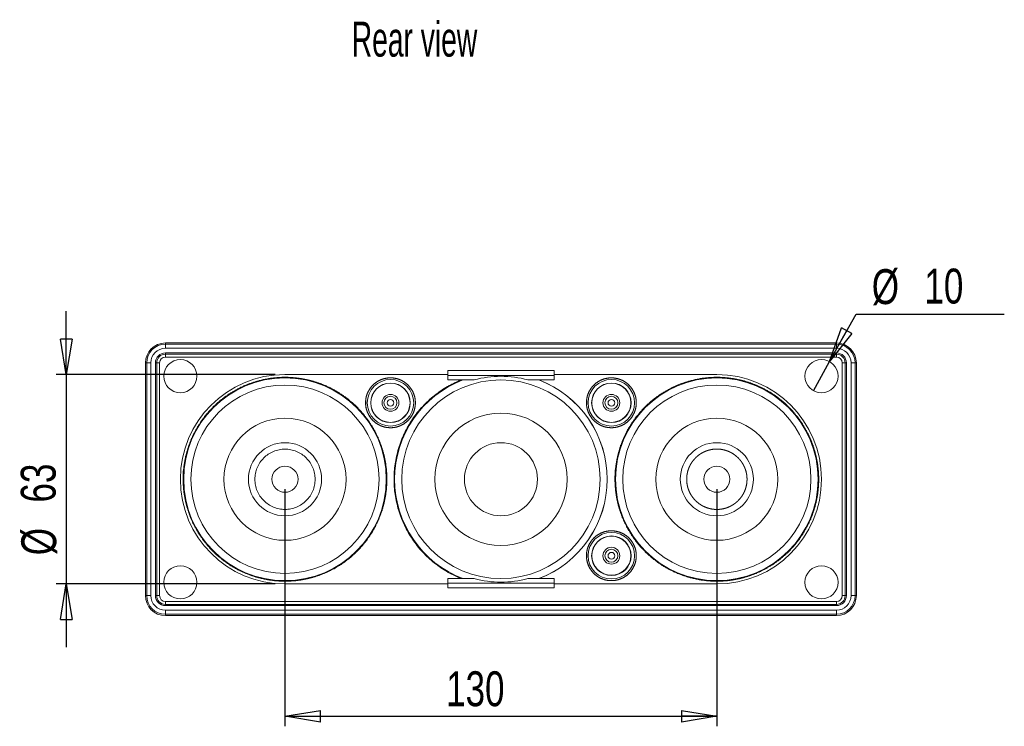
# Model space of a CAD drawing. Header units: millimetres. Extents: x 87 to 873, y 218 to 565.
# Tile 6 of 6: x 577 to 873, y 352 to 565. Entities that reach past the tile are written whole.
import ezdxf

# ---------------------------------------------------------------- set-up
doc = ezdxf.new("R2010")
doc.units = ezdxf.units.MM
doc.header["$LTSCALE"] = 3
doc.layers.add('FORMAT', color=7, linetype='Continuous')
doc.styles.add('SLDTEXTSTYLE0', font='TXT', dxfattribs={"width": 0.605})
doc.styles.add('SLDTEXTSTYLE1', font='TXT', dxfattribs={"width": 0.75})
doc.dimstyles.new('SLDDIMSTYLE0', dxfattribs={"dimtxt": 10.5, "dimasz": 10.668, "dimexe": 0, "dimexo": 0.0625, "dimgap": 2.625, "dimtad": 1, "dimrnd": 1e-09, "dimzin": 12, "dimdsep": 46, "dimtxsty": 'SLDTEXTSTYLE1', "dimblk1": 'CLOSED', "dimblk2": 'CLOSED', "dimsah": 1, "dimcen": 0.09, "dimadec": 0, "dimazin": 3, "dimtfac": 1, "dimtofl": 0, "dimtmove": 0, "dimatfit": 3, "dimldrblk": 'CLOSED', "dimfxl": 1, "dimfrac": 2, "dimtolj": 1, "dimtzin": 12, "dimarcsym": 0})
doc.dimstyles.new('SLDDIMSTYLE2', dxfattribs={"dimtxt": 10.5, "dimasz": 10.668, "dimexe": 0, "dimexo": 0.0625, "dimgap": 2.625, "dimtad": 1, "dimrnd": 1e-09, "dimzin": 12, "dimdsep": 46, "dimtxsty": 'SLDTEXTSTYLE1', "dimblk1": 'CLOSED', "dimblk2": 'CLOSED', "dimsah": 1, "dimcen": 0.09, "dimadec": 0, "dimazin": 3, "dimtfac": 1, "dimtmove": 0, "dimatfit": 0, "dimldrblk": 'CLOSED', "dimfxl": 1, "dimfrac": 2, "dimtolj": 1, "dimtzin": 12, "dimarcsym": 0})
doc.dimstyles.new('SLDDIMSTYLE3', dxfattribs={"dimtxt": 10.5, "dimasz": 10.668, "dimexe": 0, "dimexo": 0.0625, "dimgap": 2.625, "dimtad": 0, "dimtih": 1, "dimtoh": 1, "dimrnd": 1e-09, "dimzin": 12, "dimdsep": 46, "dimtxsty": 'SLDTEXTSTYLE1', "dimblk1": 'NONE', "dimblk2": 'CLOSED', "dimsah": 1, "dimcen": 0, "dimadec": 0, "dimazin": 3, "dimtfac": 1, "dimtmove": 0, "dimatfit": 3, "dimldrblk": 'NONE', "dimfxl": 1, "dimfrac": 2, "dimtolj": 1, "dimtzin": 12, "dimarcsym": 0})

# ---------------------------------------------------------------- blocks, each defined once
blk = doc.blocks.new('_CLOSED')
at = {"color": 0, "linetype": 'ByBlock', "lineweight": -2}
for p, q in [((-1, 0.166667), (0, 0)), ((-1, 0.166667), (-1, -0.166667)), ((0, 0), (-1, -0.166667)), ((0, 0), (-1, 0))]:
    blk.add_line(p, q, dxfattribs=at)
blk = doc.blocks.new('*D8')
at = {"layer": 'FORMAT'}
for p, q in [((656.53, 423.52), (656.53, 352.21)), ((786.53, 423.52), (786.53, 352.21)), ((656.53, 355.21), (786.53, 355.21))]:
    blk.add_line(p, q, dxfattribs=at)
at = {"layer": 'FORMAT', "xscale": 10.668, "yscale": 10.668, "rotation": 180}
blk.add_blockref('_CLOSED', (656.53, 355.21, 22.25), dxfattribs=at)
at = {"layer": 'FORMAT', "xscale": 10.668, "yscale": 10.668}
blk.add_blockref('_CLOSED', (786.53, 355.21, 22.25), dxfattribs=at)
at = {"layer": 'FORMAT', "insert": (705.04, 368.75, 22.25), "char_height": 10.5, "attachment_point": 1, "style": 'SLDTEXTSTYLE1'}
blk.add_mtext('130', dxfattribs=at)
blk = doc.blocks.new('*D9')
at = {"layer": 'FORMAT'}
for p, q in [((590.69, 458.02), (590.69, 477.07)), ((653.53, 458.02), (587.69, 458.02)), ((590.69, 458.02), (590.69, 395.02)), ((653.53, 395.02), (587.69, 395.02)), ((590.69, 395.02), (590.69, 375.97))]:
    blk.add_line(p, q, dxfattribs=at)
at = {"layer": 'FORMAT', "xscale": 10.668, "yscale": 10.668}
for p, rotation in [((590.69, 458.02, 22.25), 270), ((590.69, 395.02, 22.25), 90)]:
    blk.add_blockref('_CLOSED', p, dxfattribs=dict(at, rotation=rotation))
at = {"layer": 'FORMAT', "char_height": 10.5, "attachment_point": 1, "rotation": 90, "style": 'SLDTEXTSTYLE1'}
for s, insert in [('63', (576.99, 419.51, 22.25)), ('%%c', (577.15, 403.67, 22.25))]:
    blk.add_mtext(s, dxfattribs=dict(at, insert=insert))
blk = doc.blocks.new('*D11')
at = {"layer": 'FORMAT'}
for p, q in [((820.46, 461.89), (828.42, 476.18)), ((828.42, 476.18), (873.06, 476.18)), ((815.6, 453.15), (820.46, 461.89))]:
    blk.add_line(p, q, dxfattribs=at)
at = {"layer": 'FORMAT', "xscale": 10.668, "yscale": 10.668, "rotation": 240.8979984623}
blk.add_blockref('_CLOSED', (820.46, 461.89, 22.25), dxfattribs=at)
at = {"layer": 'FORMAT', "char_height": 10.5, "attachment_point": 1, "style": 'SLDTEXTSTYLE1'}
for s, insert in [('%%c', (833.18, 489.71, 22.25)), ('10', (849.02, 489.87, 22.25))]:
    blk.add_mtext(s, dxfattribs=dict(at, insert=insert))
blk = doc.blocks.new('_NONE')

msp = doc.modelspace()

# ---------------------------------------------------------------- linework, layer by layer
at = {"color": 7, "linetype": 'Continuous', "lineweight": 15}
for p, q in [((620.531, 467.516), (822.531, 467.516)), ((620.531, 467.516), (620.531, 467.143)), ((620.531, 467.143), (822.531, 467.143)), ((620.531, 467.143), (620.531, 465.931)), ((620.531, 465.931), (822.531, 465.931)), ((822.531, 467.516), (822.531, 467.143)), ((822.531, 465.931), (822.531, 467.143)), ((822.531, 464.516), (620.531, 464.516)), ((620.531, 464.516), (620.531, 464.143)), ((822.531, 464.143), (620.531, 464.143)), ((620.531, 464.143), (620.531, 463.277)), ((620.531, 463.277), (822.531, 463.277)), ((822.531, 464.516), (822.531, 464.143)), ((822.531, 463.277), (822.531, 464.143)), ((614.531, 391.516), (614.531, 461.516)), ((614.531, 461.516), (614.904, 461.516)), ((614.904, 391.516), (614.904, 461.516)), ((616.117, 461.516), (614.904, 461.516)), ((616.117, 391.516), (616.117, 461.516)), ((617.531, 461.516), (617.531, 391.516)), ((617.531, 461.516), (617.904, 461.516)), ((617.904, 461.516), (617.904, 391.516)), ((618.77, 461.516), (617.904, 461.516)), ((618.77, 391.516), (618.77, 461.516)), ((825.158, 461.516), (824.292, 461.516)), ((824.292, 461.516), (824.292, 391.516)), ((825.531, 461.516), (825.158, 461.516)), ((825.158, 391.516), (825.158, 461.516)), ((825.531, 391.516), (825.531, 461.516)), ((828.158, 461.516), (826.945, 461.516)), ((826.945, 461.516), (826.945, 391.516)), ((828.531, 461.516), (828.158, 461.516)), ((828.158, 461.516), (828.158, 391.516)), ((828.531, 461.516), (828.531, 391.516)), ((656.531, 458.016), (705.531, 458.016)), ((705.531, 459.209), (705.531, 459.182)), ((705.531, 459.209), (737.531, 459.209)), ((737.531, 459.182), (705.531, 459.182)), ((705.531, 459.182), (705.531, 457.735)), ((737.531, 457.735), (705.531, 457.735)), ((705.531, 457.735), (705.531, 456.409)), ((737.531, 459.182), (737.531, 459.209)), ((737.531, 459.182), (737.531, 457.735)), ((737.531, 458.016), (786.531, 458.016)), ((737.531, 456.409), (737.531, 457.735)), ((713.455, 456.409), (705.531, 456.409)), ((737.531, 456.409), (729.607, 456.409)), ((705.531, 395.016), (656.531, 395.016)), ((705.531, 395.298), (705.531, 396.624)), ((713.455, 396.624), (705.531, 396.624)), ((737.531, 395.298), (705.531, 395.298)), ((705.531, 393.851), (705.531, 395.298)), ((737.531, 396.624), (729.607, 396.624)), ((737.531, 396.624), (737.531, 395.298)), ((737.531, 393.851), (737.531, 395.298)), ((786.531, 395.016), (737.531, 395.016)), ((614.531, 391.516), (614.904, 391.516)), ((614.904, 391.516), (616.117, 391.516)), ((617.904, 391.516), (617.531, 391.516)), ((617.904, 391.516), (618.77, 391.516)), ((737.531, 393.851), (705.531, 393.851)), ((705.531, 393.851), (705.531, 393.824)), ((705.531, 393.824), (737.531, 393.824)), ((737.531, 393.824), (737.531, 393.851)), ((824.292, 391.516), (825.158, 391.516)), ((825.531, 391.516), (825.158, 391.516)), ((826.945, 391.516), (828.158, 391.516)), ((828.531, 391.516), (828.158, 391.516)), ((620.531, 389.756), (620.531, 388.89)), ((822.531, 389.756), (620.531, 389.756)), ((620.531, 388.89), (822.531, 388.89)), ((620.531, 388.516), (620.531, 388.89)), ((620.531, 388.516), (822.531, 388.516)), ((822.531, 388.89), (822.531, 389.756)), ((822.531, 388.516), (822.531, 388.89)), ((620.531, 387.102), (620.531, 385.89)), ((822.531, 387.102), (620.531, 387.102)), ((822.531, 385.89), (620.531, 385.89)), ((620.531, 385.89), (620.531, 385.516)), ((822.531, 385.516), (620.531, 385.516)), ((822.531, 385.89), (822.531, 387.102)), ((822.531, 385.516), (822.531, 385.89))]:
    msp.add_line(p, q, dxfattribs=at)
for centre, radius in [((625.031, 457.516), 5), ((818.031, 457.516), 5), ((656.531, 426.516), 30.5), ((688.281, 449.516), 7), ((754.781, 449.516), 7), ((786.531, 426.516), 30.5), ((656.531, 426.516), 28.325), ((688.281, 449.516), 5.946), ((688.281, 449.516), 5.883), ((721.531, 426.516), 29.867), ((754.781, 449.516), 5.946), ((754.781, 449.516), 5.883), ((786.531, 426.516), 28.325), ((688.281, 449.516), 2.54), ((688.281, 449.516), 1.954), ((754.781, 449.516), 2.54), ((754.781, 449.516), 1.954), ((688.281, 449.516), 1), ((754.781, 449.516), 1), ((656.531, 426.516), 18.369), ((721.531, 426.516), 19.911), ((786.531, 426.516), 18.369), ((656.531, 426.516), 11), ((721.531, 426.516), 11), ((786.531, 426.516), 11), ((656.531, 426.517), 3.923), ((786.531, 426.517), 3.923), ((754.781, 403.516), 7), ((754.781, 403.516), 5.946), ((754.781, 403.516), 5.883), ((754.781, 403.516), 2.54), ((754.781, 403.516), 1.954), ((754.781, 403.516), 1), ((625.031, 395.516), 5), ((818.031, 395.516), 5)]:
    msp.add_circle(centre, radius, dxfattribs=at)
for centre, radius, start, end in [((620.531, 461.516), 6, 90, 180), ((620.531, 461.516), 5.627, 90, 180), ((620.531, 461.516), 4.414, 90, 180), ((822.531, 461.516), 6, 0, 90), ((822.531, 461.516), 5.627, 0, 90), ((822.531, 461.516), 4.414, 0, 90), ((620.531, 461.516), 3, 90, 180), ((620.531, 461.516), 2.627, 90, 180), ((620.531, 461.516), 1.761, 90, 180), ((822.531, 461.516), 3, 0, 90), ((822.531, 461.516), 2.627, 0, 90), ((822.531, 461.516), 1.761, 0, 90), ((656.531, 426.516), 31.5, 90, 270), ((721.531, 426.516), 30.964, 74.88152, 105.11848), ((786.531, 426.516), 31.5, 270, 90), ((721.531, 426.516), 32, 110.90991, 249.09009), ((721.531, 426.516), 31.988, 290.85522, 69.14478), ((721.531, 426.516), 32, 290.90991, 69.09009), ((721.531, 426.516), 30.964, 254.88152, 285.11848), ((620.531, 391.516), 6, 180, 270), ((620.531, 391.516), 5.627, 180, 270), ((620.531, 391.516), 4.414, 180, 270), ((620.531, 391.516), 3, 180, 270), ((620.531, 391.516), 2.627, 180, 270), ((620.531, 391.516), 1.761, 180, 270), ((822.531, 391.516), 6, 270, 0), ((822.531, 391.516), 5.627, 270, 0), ((822.531, 391.516), 4.414, 270, 0), ((822.531, 391.516), 3, 270, 0), ((822.531, 391.516), 2.627, 270, 0), ((822.531, 391.516), 1.761, 270, 0)]:
    msp.add_arc(centre, radius, start, end, dxfattribs=at)
for points, knots in [([(625.943, 429.323), (625.815, 426.516), (625.943, 423.71), (626.336, 420.872), (627.005, 418.027), (627.98, 415.169), (629.248, 412.383), (630.825, 409.685), (632.68, 407.142), (634.803, 404.789), (637.156, 402.666), (639.699, 400.811), (642.397, 399.234), (645.183, 397.966), (648.042, 396.991), (651.795, 396.107), (656.531, 395.671), (661.267, 396.107), (665.02, 396.991), (667.878, 397.966), (670.665, 399.234), (673.363, 400.811), (675.906, 402.666), (678.258, 404.789), (680.382, 407.142), (682.236, 409.684), (683.813, 412.382), (685.082, 415.169), (686.057, 418.027), (686.941, 421.781), (687.376, 426.516), (686.941, 431.252), (686.057, 435.006), (685.082, 437.864), (683.813, 440.65), (682.237, 443.348), (680.382, 445.891), (678.259, 448.244), (675.906, 450.367), (673.363, 452.222), (670.665, 453.799), (667.878, 455.067), (665.02, 456.042), (661.267, 456.926), (656.531, 457.362), (651.795, 456.926), (648.042, 456.042), (645.184, 455.067), (642.397, 453.799), (639.699, 452.222), (637.156, 450.367), (634.804, 448.244), (632.68, 445.891), (630.825, 443.349), (629.249, 440.651), (627.98, 437.864), (627.005, 435.006), (626.336, 432.161), (625.943, 429.323), (625.815, 426.516), (625.943, 423.71)], [-0.04457, -0.0291295, -0.0145641, 0, 0.0145654, 0.0291295, 0.0445673, 0.0600078, 0.0760891, 0.0921732, 0.1085967, 0.1250229, 0.1414464, 0.1578727, 0.173954, 0.1900381, 0.2054759, 0.2209164, 0.2500153, 0.2791142, 0.294552, 0.3099925, 0.3260738, 0.3421579, 0.3585814, 0.3750076, 0.3914311, 0.4078574, 0.4239387, 0.4400228, 0.4554606, 0.4709011, 0.5, 0.5290989, 0.5445367, 0.5599772, 0.5760585, 0.5921426, 0.6085661, 0.6249923, 0.6414158, 0.6578421, 0.6739234, 0.6900074, 0.7054453, 0.7208858, 0.7499847, 0.7790836, 0.7945214, 0.8099619, 0.8260432, 0.8421273, 0.8585508, 0.874977, 0.8914005, 0.9078268, 0.9239081, 0.9399921, 0.95543, 0.9708705, 0.9854359, 1, 1.0145654, 1.0291295, 1.0445673]), ([(680.867, 450.916), (680.739, 449.516), (680.867, 448.117), (681.269, 446.719), (681.966, 445.375), (682.94, 444.175), (684.139, 443.201), (685.483, 442.505), (686.881, 442.103), (688.281, 441.975), (689.681, 442.103), (691.078, 442.505), (692.423, 443.201), (693.622, 444.175), (694.596, 445.375), (695.293, 446.719), (695.694, 448.117), (695.823, 449.516), (695.694, 450.916), (695.293, 452.314), (694.596, 453.658), (693.622, 454.858), (692.423, 455.832), (691.078, 456.528), (689.681, 456.93), (688.281, 457.058), (686.881, 456.93), (685.483, 456.528), (684.139, 455.832), (682.94, 454.858), (681.966, 453.658), (681.269, 452.314), (680.867, 450.916), (680.739, 449.516), (680.867, 448.117)], [-0.0921602, -0.0600028, -0.029129, 0, 0.029129, 0.0600028, 0.0921602, 0.125, 0.1578398, 0.1899972, 0.220871, 0.25, 0.279129, 0.3100028, 0.3421602, 0.375, 0.4078398, 0.4399972, 0.470871, 0.5, 0.529129, 0.5600028, 0.5921602, 0.625, 0.6578398, 0.6899972, 0.720871, 0.75, 0.779129, 0.8100028, 0.8421602, 0.875, 0.9078398, 0.9399972, 0.970871, 1, 1.029129, 1.0600028, 1.0921602]), ([(747.367, 450.916), (747.239, 449.516), (747.367, 448.117), (747.769, 446.719), (748.466, 445.375), (749.44, 444.175), (750.639, 443.201), (751.983, 442.505), (753.381, 442.103), (754.781, 441.975), (756.181, 442.103), (757.578, 442.505), (758.923, 443.201), (760.122, 444.175), (761.096, 445.375), (761.793, 446.719), (762.194, 448.117), (762.323, 449.516), (762.194, 450.916), (761.793, 452.314), (761.096, 453.658), (760.122, 454.858), (758.923, 455.832), (757.578, 456.528), (756.181, 456.93), (754.781, 457.058), (753.381, 456.93), (751.983, 456.528), (750.639, 455.832), (749.44, 454.858), (748.466, 453.658), (747.769, 452.314), (747.367, 450.916), (747.239, 449.516), (747.367, 448.117)], [-0.0921602, -0.0600028, -0.029129, 0, 0.029129, 0.0600028, 0.0921602, 0.125, 0.1578398, 0.1899972, 0.220871, 0.25, 0.279129, 0.3100028, 0.3421602, 0.375, 0.4078398, 0.4399972, 0.470871, 0.5, 0.529129, 0.5600028, 0.5921602, 0.625, 0.6578398, 0.6899972, 0.720871, 0.75, 0.779129, 0.8100028, 0.8421602, 0.875, 0.9078398, 0.9399972, 0.970871, 1, 1.029129, 1.0600028, 1.0921602]), ([(755.943, 429.323), (755.815, 426.516), (755.943, 423.71), (756.336, 420.872), (757.005, 418.027), (757.98, 415.169), (759.248, 412.383), (760.825, 409.685), (762.68, 407.142), (764.803, 404.789), (767.156, 402.666), (769.699, 400.811), (772.397, 399.234), (775.183, 397.966), (778.042, 396.991), (781.795, 396.107), (786.531, 395.671), (791.267, 396.107), (795.02, 396.991), (797.878, 397.966), (800.665, 399.234), (803.363, 400.811), (805.906, 402.666), (808.258, 404.789), (810.382, 407.142), (812.236, 409.684), (813.813, 412.382), (815.082, 415.169), (816.057, 418.027), (816.941, 421.781), (817.376, 426.516), (816.941, 431.252), (816.057, 435.006), (815.082, 437.864), (813.813, 440.65), (812.237, 443.348), (810.382, 445.891), (808.259, 448.244), (805.906, 450.367), (803.363, 452.222), (800.665, 453.799), (797.878, 455.067), (795.02, 456.042), (791.267, 456.926), (786.531, 457.362), (781.795, 456.926), (778.042, 456.042), (775.184, 455.067), (772.397, 453.799), (769.699, 452.222), (767.156, 450.367), (764.804, 448.244), (762.68, 445.891), (760.825, 443.349), (759.249, 440.651), (757.98, 437.864), (757.005, 435.006), (756.336, 432.161), (755.943, 429.323), (755.815, 426.516), (755.943, 423.71)], [-0.04457, -0.0291295, -0.0145641, 0, 0.0145654, 0.0291295, 0.0445673, 0.0600078, 0.0760891, 0.0921732, 0.1085967, 0.1250229, 0.1414464, 0.1578727, 0.173954, 0.1900381, 0.2054759, 0.2209164, 0.2500153, 0.2791142, 0.294552, 0.3099925, 0.3260738, 0.3421579, 0.3585814, 0.3750076, 0.3914311, 0.4078574, 0.4239387, 0.4400228, 0.4554606, 0.4709011, 0.5, 0.5290989, 0.5445367, 0.5599772, 0.5760585, 0.5921426, 0.6085661, 0.6249923, 0.6414158, 0.6578421, 0.6739234, 0.6900074, 0.7054453, 0.7208858, 0.7499847, 0.7790836, 0.7945214, 0.8099619, 0.8260432, 0.8421273, 0.8585508, 0.874977, 0.8914005, 0.9078268, 0.9239081, 0.9399921, 0.95543, 0.9708705, 0.9854359, 1, 1.0145654, 1.0291295, 1.0445673]), ([(709.633, 456.409), (709.455, 456.337), (709.099, 456.193), (708.57, 455.965), (708.045, 455.729), (707.525, 455.483), (707.009, 455.228), (706.498, 454.964), (705.991, 454.69), (704.965, 454.112), (703.454, 453.167), (701.518, 451.746), (699.679, 450.173), (697.364, 447.865), (694.8, 444.647), (692.355, 440.37), (690.608, 435.824), (689.582, 431.175), (689.248, 426.516), (689.582, 421.858), (690.608, 417.209), (692.355, 412.663), (694.8, 408.386), (697.364, 405.168), (699.679, 402.861), (701.518, 401.287), (703.454, 399.866), (705.062, 398.86), (706.293, 398.176), (707.11, 397.751), (707.94, 397.35), (708.78, 396.972), (709.349, 396.74), (709.633, 396.624)], [0, 0, 0, 0, 0.0075214, 0.0150353, 0.0225441, 0.0300504, 0.0375564, 0.0450645, 0.0525773, 0.0600971, 0.0911585, 0.1222269, 0.1540093, 0.1857988, 0.2500698, 0.3143408, 0.377867, 0.4399541, 0.5000006, 0.5600471, 0.6221342, 0.6856604, 0.7499314, 0.8142024, 0.8459849, 0.8777744, 0.9088358, 0.9399042, 0.9519299, 0.9639424, 0.9759517, 0.9879676, 1, 1, 1, 1]), ([(665.596, 426.517), (665.563, 425.923), (665.495, 424.737), (664.956, 423.025), (664.118, 421.447), (662.982, 420.065), (661.6, 418.93), (660.022, 418.087), (658.31, 417.567), (656.53, 417.392), (654.75, 417.567), (653.038, 418.086), (651.461, 418.93), (650.078, 420.064), (648.943, 421.447), (648.1, 423.025), (647.581, 424.736), (647.405, 426.516), (647.581, 428.297), (648.1, 430.008), (648.943, 431.586), (650.078, 432.969), (651.461, 434.103), (653.038, 434.947), (654.75, 435.466), (656.53, 435.641), (658.31, 435.466), (660.022, 434.947), (661.6, 434.104), (662.982, 432.969), (664.118, 431.586), (664.956, 430.009), (665.495, 428.297), (665.563, 427.11), (665.596, 426.517)], [0, 0, 0, 0, 0.0312498, 0.0624996, 0.0937494, 0.1249994, 0.1562495, 0.1874996, 0.2187496, 0.2499997, 0.2812497, 0.3124997, 0.3437498, 0.3749998, 0.4062498, 0.4374999, 0.4687499, 0.5, 0.53125, 0.5625, 0.5937501, 0.6250001, 0.6562501, 0.6875002, 0.7187502, 0.7500002, 0.7812503, 0.8125003, 0.8437504, 0.8750003, 0.9062503, 0.9375002, 0.9687501, 1, 1, 1, 1]), ([(795.54, 425.325), (795.628, 426.221), (795.628, 426.818), (795.509, 428.011), (795.392, 428.596), (795.13, 429.454), (795.028, 429.736), (794.8, 430.285), (794.546, 430.819), (794.241, 431.327), (793.91, 431.82), (793.73, 432.062), (793.161, 432.753), (792.741, 433.17), (791.825, 433.92), (791.322, 434.255), (790.274, 434.813), (789.728, 435.039), (788.873, 435.297), (788.581, 435.369), (787.996, 435.485), (787.703, 435.528), (786.82, 435.614), (786.227, 435.614), (785.033, 435.495), (784.452, 435.378), (783.603, 435.119), (783.324, 435.019), (782.774, 434.791), (782.502, 434.662), (781.715, 434.24), (781.224, 433.911), (780.307, 433.158), (779.88, 432.73), (779.129, 431.813), (778.801, 431.321), (778.379, 430.531), (778.25, 430.26), (778.024, 429.71), (777.825, 429.153), (777.681, 428.578), (777.565, 427.996), (777.521, 427.699), (777.434, 426.807), (777.434, 426.215), (777.522, 425.331), (777.565, 425.037), (777.682, 424.451), (777.755, 424.16), (778.014, 423.308), (778.24, 422.762), (778.66, 421.975), (778.815, 421.717), (779.146, 421.221), (779.323, 420.983), (779.886, 420.297), (780.305, 419.877), (781.231, 419.117), (781.725, 418.787), (782.508, 418.369), (782.775, 418.242), (783.325, 418.014), (783.609, 417.912), (784.464, 417.653), (785.044, 417.537), (786.224, 417.42), (786.829, 417.42), (788.008, 417.536), (788.588, 417.65), (789.445, 417.909), (789.728, 418.011), (790.278, 418.238), (790.813, 418.491), (791.321, 418.795), (791.815, 419.124), (792.056, 419.302), (792.75, 419.871), (793.169, 420.289), (793.733, 420.975), (793.91, 421.213), (794.242, 421.71), (794.397, 421.967), (794.818, 422.752), (795.045, 423.298), (795.305, 424.151), (795.378, 424.442), (795.496, 425.029), (795.54, 425.325), (795.628, 426.221)], [-0.015625, -0.015625, 0, 0, 0.03125, 0.03125, 0.0625, 0.0625, 0.078125, 0.078125, 0.09375, 0.109375, 0.109375, 0.125, 0.125, 0.15625, 0.15625, 0.1875, 0.1875, 0.21875, 0.21875, 0.234375, 0.234375, 0.25, 0.25, 0.28125, 0.28125, 0.3125, 0.3125, 0.328125, 0.328125, 0.34375, 0.34375, 0.375, 0.375, 0.40625, 0.40625, 0.4375, 0.4375, 0.453125, 0.453125, 0.46875, 0.484375, 0.484375, 0.5, 0.5, 0.53125, 0.53125, 0.546875, 0.546875, 0.5625, 0.5625, 0.59375, 0.59375, 0.609375, 0.609375, 0.625, 0.625, 0.65625, 0.65625, 0.6875, 0.6875, 0.703125, 0.703125, 0.71875, 0.71875, 0.75, 0.75, 0.78125, 0.78125, 0.8125, 0.8125, 0.828125, 0.828125, 0.84375, 0.859375, 0.859375, 0.875, 0.875, 0.90625, 0.90625, 0.921875, 0.921875, 0.9375, 0.9375, 0.96875, 0.96875, 0.984375, 0.984375, 1, 1, 1.03125, 1.03125]), ([(747.367, 404.916), (747.239, 403.516), (747.367, 402.117), (747.769, 400.719), (748.466, 399.375), (749.44, 398.175), (750.639, 397.201), (751.983, 396.505), (753.381, 396.103), (754.781, 395.975), (756.181, 396.103), (757.578, 396.505), (758.923, 397.201), (760.122, 398.175), (761.096, 399.375), (761.793, 400.719), (762.194, 402.117), (762.323, 403.516), (762.194, 404.916), (761.793, 406.314), (761.096, 407.658), (760.122, 408.858), (758.923, 409.832), (757.578, 410.528), (756.181, 410.93), (754.781, 411.058), (753.381, 410.93), (751.983, 410.528), (750.639, 409.832), (749.44, 408.858), (748.466, 407.658), (747.769, 406.314), (747.367, 404.916), (747.239, 403.516), (747.367, 402.117)], [-0.0921602, -0.0600028, -0.029129, 0, 0.029129, 0.0600028, 0.0921602, 0.125, 0.1578398, 0.1899972, 0.220871, 0.25, 0.279129, 0.3100028, 0.3421602, 0.375, 0.4078398, 0.4399972, 0.470871, 0.5, 0.529129, 0.5600028, 0.5921602, 0.625, 0.6578398, 0.6899972, 0.720871, 0.75, 0.779129, 0.8100028, 0.8421602, 0.875, 0.9078398, 0.9399972, 0.970871, 1, 1.029129, 1.0600028, 1.0921602])]:
    msp.add_open_spline(points, degree=3, knots=knots, dxfattribs=at)

# ---------------------------------------------------------------- texts
at = {"layer": 'FORMAT', "insert": (676.63, 564.137), "char_height": 10.5, "attachment_point": 1, "style": 'SLDTEXTSTYLE0'}
msp.add_mtext('Rear view', dxfattribs=at)

# ---------------------------------------------------------------- dimensions: what is measured, and where the dimension line sits
at = {"layer": 'FORMAT'}
dim = msp.add_diameter_dim_2p(p1=(815.599, 453.148), p2=(820.463, 461.885), dimstyle='SLDDIMSTYLE3', dxfattribs=at)
dim.commit()
dim.dimension.update_dxf_attribs({"geometry": '*D11', "text_midpoint": (853.121, 484.59), "dimtype": 163})
dim = msp.add_linear_dim(base=(590.689, 395.016), p1=(656.531, 458.016), p2=(656.531, 395.016), angle=90, text='%%c<>', dimstyle='SLDDIMSTYLE2', dxfattribs=at)
dim.commit()
dim.dimension.update_dxf_attribs({"geometry": '*D9', "text_midpoint": (590.689, 423.614), "dimtype": 160})
dim = msp.add_linear_dim(base=(786.531, 355.213), p1=(656.531, 426.517), p2=(786.531, 426.517), dimstyle='SLDDIMSTYLE0', dxfattribs=at)
dim.commit()
dim.dimension.update_dxf_attribs({"geometry": '*D8', "text_midpoint": (720.943, 355.213), "dimtype": 160})

doc.saveas('drawing.dxf')
